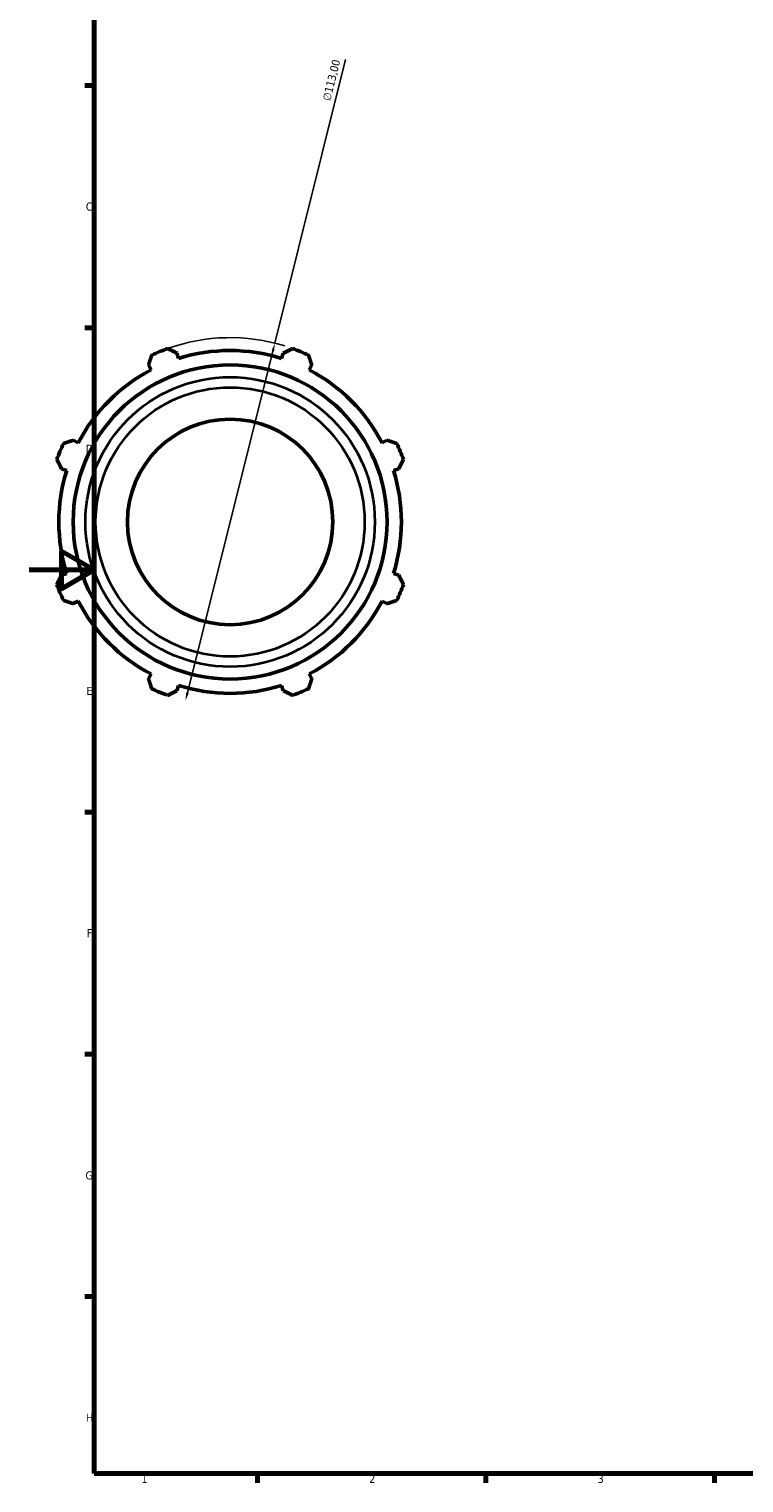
# Model space of a CAD drawing. Header units: millimetres. Extents: x -340 to 1231, y -43 to 838.
# Tile 1 of 9: x 0 to 219, y 17 to 463. Entities that reach past the tile are written whole.
import ezdxf

# ---------------------------------------------------------------- set-up
doc = ezdxf.new("R2010")
doc.units = ezdxf.units.MM
for name, color, linetype, lineweight in [('Border (ISO)', 7, 'Continuous', 70), ('Dimension (ISO)', 7, 'Continuous', 25), ('Visible (ISO)', 7, 'Continuous', 50), ('Visible Narrow (ISO)', 7, 'Continuous', 35)]:
    doc.layers.add(name, color=color, linetype=linetype, lineweight=lineweight)
doc.styles.add('Note Text (ISO)', font='tahoma.ttf')
doc.dimstyles.new('Default (ISO)', dxfattribs={"dimtxt": 2.5, "dimasz": 2.5, "dimexe": 3.175, "dimexo": 0, "dimgap": 0.762, "dimtad": 1, "dimrnd": 1e-08, "dimzin": 0, "dimtxsty": 'Note Text (ISO)', "dimcen": 0.09, "dimdle": 10, "dimclrd": 256, "dimclre": 256, "dimclrt": 232, "dimazin": 0, "dimtfac": 1.40208, "dimtmove": 0, "dimatfit": 3, "dimfxl": 1, "dimtolj": 1, "dimtzin": 0, "dimlwd": -1, "dimlwe": -1, "dimarcsym": 0})

# ---------------------------------------------------------------- blocks, each defined once
blk = doc.blocks.new('Borders Default Border')
at = {"layer": 'Border (ISO)'}
for p, q in [((20, 445.5), (17.1, 445.5)), ((20, 371.25), (17.1, 371.25)), ((20, 222.75), (17.1, 222.75)), ((20, 148.5), (17.1, 148.5)), ((20, 74.25), (17.1, 74.25)), ((70.08, 20), (70.08, 17.1)), ((140.17, 20), (140.17, 17.1)), ((210.25, 20), (210.25, 17.1))]:
    blk.add_line(p, q, dxfattribs=at)
at = {"layer": 'Border (ISO)', "flags": 128}
for points in [[(20, 20), (20, 574), (821, 574), (821, 20), (20, 20)], [(0, 297), (20, 297), (10, 302.77), (10, 291.23), (20, 297)]]:
    blk.add_lwpolyline(points, dxfattribs=at)
at = {"layer": 'Border (ISO)', "color": 232, "true_color": 0xca0064, "char_height": 2.5, "attachment_point": 7, "style": 'Note Text (ISO)'}
for s, insert in [('C', (17.43, 407.08)), ('D', (17.43, 332.88)), ('E', (17.64, 258.63)), ('F', (17.7, 184.38)), ('G', (17.31, 110.08)), ('H', (17.44, 35.88)), ('1', (34.48, 17.1)), ('2', (104.37, 17.1)), ('3', (174.43, 17.05))]:
    blk.add_mtext(s, dxfattribs=dict(at, insert=insert))
blk = doc.blocks.new('*D7')
at = {"layer": 'Defpoints', "color": 0, "transparency": 16777216}
for p in [(75.4, 366.51), (47.99, 256.88)]:
    blk.add_point(p, dxfattribs=at)
at = {"layer": 'Dimension (ISO)', "transparency": 16777216}
for p, q in [((75.4, 366.51), (97.13, 453.42)), ((48.59, 259.31), (74.79, 364.08))]:
    blk.add_line(p, q, dxfattribs=at)
blk.add_arc((61.69, 311.7), 56.5, 72.7424, 109.792, dxfattribs=at)
for points in [[(74.39, 364.19), (75.19, 363.98), (75.4, 366.51)], [(48.19, 259.41), (49, 259.21), (47.99, 256.88)]]:
    blk.add_solid(points, dxfattribs=at)
at = {"layer": 'Dimension (ISO)', "color": 232, "true_color": 0xca0064, "transparency": 16777216, "insert": (89.97, 441.17), "char_height": 2.5, "attachment_point": 1, "rotation": 75.9621, "style": 'Note Text (ISO)'}
blk.add_mtext('\\A1;∅113,00', dxfattribs=at)

msp = doc.modelspace()

# ---------------------------------------------------------------- linework, layer by layer
at = {"layer": 'Visible (ISO)'}
for p, q in [((45.891, 361.81), (45.382, 363.427)), ((78.002, 363.427), (77.493, 361.81)), ((36.647, 359.809), (37.429, 358.305)), ((85.955, 358.305), (86.737, 359.809)), ((15.084, 335.96), (13.581, 336.742)), ((109.804, 336.742), (108.3, 335.96)), ((9.962, 328.007), (11.579, 327.498)), ((111.805, 327.498), (113.422, 328.007)), ((11.579, 295.897), (9.962, 295.387)), ((113.422, 295.387), (111.805, 295.897)), ((13.581, 286.652), (15.084, 287.435)), ((108.3, 287.435), (109.804, 286.652)), ((37.429, 265.089), (36.647, 263.586)), ((86.737, 263.586), (85.955, 265.089)), ((45.382, 259.968), (45.891, 261.584)), ((77.493, 261.584), (78.002, 259.968))]:
    msp.add_line(p, q, dxfattribs=at)
for radius in [48.154, 31.5]:
    msp.add_circle((61.692, 311.697), radius, dxfattribs=at)
for radius, start, end in [(56.5, 109.79198, 115.20802), (52.545, 72.5, 107.5), (56.5, 64.79198, 70.20802), (52.545, 117.5, 152.5), (52.545, 27.5, 62.5), (56.5, 154.79198, 160.20802), (56.5, 19.79198, 25.20802), (52.545, 162.5, 197.5), (52.545, 342.5, 17.5), (56.5, 199.79198, 205.20802), (56.5, 334.79198, 340.20802), (52.545, 207.5, 242.5), (52.545, 297.5, 332.5), (56.5, 244.79198, 250.20802), (52.545, 252.5, 287.5), (56.5, 289.79198, 295.20802)]:
    msp.add_arc((61.692, 311.697), radius, start, end, dxfattribs=at)
for points, weights in [([(36.647, 359.809), (37.128, 361.282), (37.628, 362.816)], [1.00262128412, 1.00171873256, 1]), ([(42.561, 364.86), (44, 364.129), (45.382, 363.427)], [1, 1.00171873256, 1.00262128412]), ([(78.002, 363.427), (79.384, 364.129), (80.823, 364.86)], [1.00262128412, 1.00171873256, 1]), ([(85.756, 362.816), (86.257, 361.282), (86.737, 359.809)], [1, 1.00171873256, 1.00262128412]), ([(10.573, 335.761), (12.107, 336.262), (13.581, 336.742)], [1, 1.00171873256, 1.00262128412]), ([(109.804, 336.742), (111.277, 336.262), (112.811, 335.761)], [1.00262128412, 1.00171873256, 1]), ([(9.962, 328.007), (9.261, 329.389), (8.53, 330.828)], [1.00262128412, 1.00171873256, 1]), ([(114.854, 330.828), (114.123, 329.389), (113.422, 328.007)], [1, 1.00171873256, 1.00262128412]), ([(8.53, 292.566), (9.261, 294.005), (9.962, 295.387)], [1, 1.00171873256, 1.00262128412]), ([(113.422, 295.387), (114.123, 294.005), (114.854, 292.566)], [1.00262128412, 1.00171873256, 1]), ([(13.581, 286.652), (12.107, 287.133), (10.573, 287.633)], [1.00262128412, 1.00171873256, 1]), ([(112.811, 287.633), (111.277, 287.133), (109.804, 286.652)], [1, 1.00171873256, 1.00262128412]), ([(37.628, 260.578), (37.128, 262.112), (36.647, 263.586)], [1, 1.00171873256, 1.00262128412]), ([(86.737, 263.586), (86.257, 262.112), (85.756, 260.578)], [1.00262128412, 1.00171873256, 1]), ([(45.382, 259.968), (44, 259.266), (42.561, 258.535)], [1.00262128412, 1.00171873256, 1]), ([(80.823, 258.535), (79.384, 259.266), (78.002, 259.968)], [1, 1.00171873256, 1.00262128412])]:
    msp.add_rational_spline(points, weights, degree=2, dxfattribs=at)
at = {"layer": 'Visible Narrow (ISO)'}
for radius in [44.396, 41.264]:
    msp.add_circle((61.692, 311.697), radius, dxfattribs=at)

# ---------------------------------------------------------------- block references
msp.add_blockref('Borders Default Border', (0, 0))

# ---------------------------------------------------------------- dimensions: what is measured, and where the dimension line sits
at = {"layer": 'Dimension (ISO)'}
dim = msp.add_diameter_dim_2p(p1=(47.987, 256.884), p2=(75.397, 366.51), dimstyle='Default (ISO)', override={"dimdec": 2, "dimlfac": 1, "dimtp": 0, "dimtm": 0, "dimtdec": 2, "dimatfit": 2}, dxfattribs=at)
dim.commit()
dim.dimension.update_dxf_attribs({"geometry": '*D7', "text_midpoint": (95.383, 446.447), "dimtype": 163})

doc.saveas('drawing.dxf')
